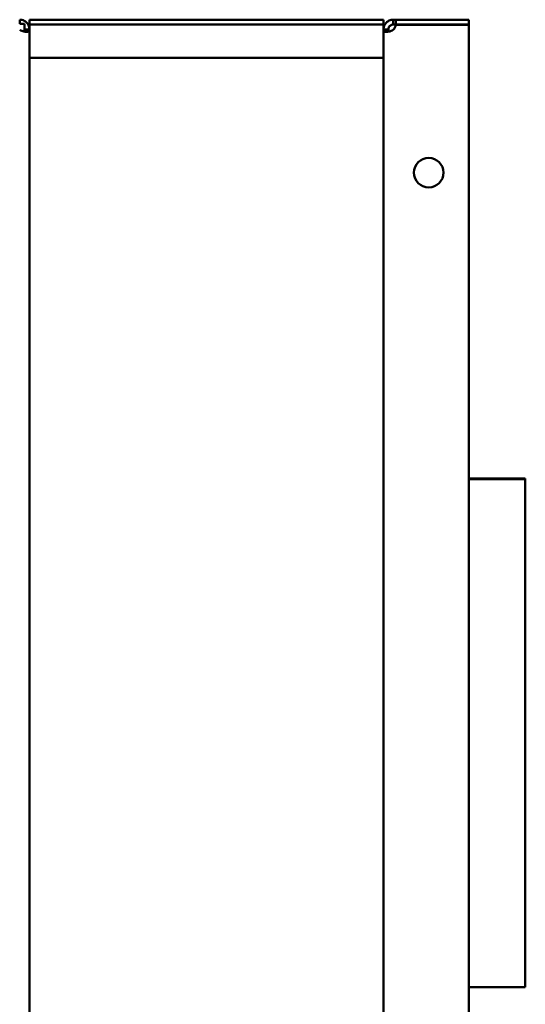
# Model space of a CAD drawing. Header units: millimetres. Extents: x 1115 to 1510, y 677 to 1180.
# Tile 6 of 6: x 1353 to 1510, y 874 to 1180. Entities that reach past the tile are written whole.
import ezdxf

# ---------------------------------------------------------------- set-up
doc = ezdxf.new("R2010")
doc.units = ezdxf.units.MM
doc.header["$LTSCALE"] = 6.25
doc.layers.add('Widoczne (ISO)', color=7, linetype='Continuous', lineweight=50)

msp = doc.modelspace()

# ---------------------------------------------------------------- linework, layer by layer
at = {"layer": 'Widoczne (ISO)'}
for p, q in [((1353.25, 1179.62), (1353.25, 1178.75)), ((1353.25, 1178.75), (1353.25, 1178.32)), ((1356.25, 1179.62), (1356.25, 1178.12)), ((1466.25, 1179.62), (1356.25, 1179.62)), ((1356.25, 1176.62), (1356.25, 1178.12)), ((1466.25, 1178.12), (1356.25, 1178.12)), ((1466.25, 1178.12), (1466.25, 1179.62)), ((1466.25, 1176.62), (1466.25, 1178.12)), ((1469.25, 1179.62), (1470.04, 1179.62)), ((1469.25, 1178.75), (1469.25, 1179.62)), ((1469.25, 1178.12), (1469.25, 1178.75)), ((1470.04, 1178.12), (1469.25, 1178.12)), ((1470.04, 1179.62), (1470.04, 1178.12)), ((1492.75, 1179.62), (1470.04, 1179.62)), ((1470.04, 1178.12), (1492.75, 1178.12)), ((1492.75, 1178.02), (1470.04, 1178.02)), ((1492.75, 1178.12), (1492.75, 1179.62)), ((1492.75, 1178.02), (1492.75, 678.22)), ((1354.75, 1176.62), (1355.37, 1176.62)), ((1354.75, 1176.49), (1354.75, 1176.62)), ((1355.37, 1176.49), (1354.75, 1176.49)), ((1355.37, 1176.62), (1356.25, 1176.62)), ((1356.25, 1176.49), (1355.37, 1176.49)), ((1356.25, 1176.62), (1356.25, 1176.49)), ((1356.25, 1176.49), (1356.25, 679.76)), ((1466.25, 1176.49), (1466.25, 1176.62)), ((1466.25, 1176.62), (1467.13, 1176.62)), ((1466.25, 679.76), (1466.25, 1176.49)), ((1467.13, 1176.49), (1466.25, 1176.49)), ((1467.13, 1176.62), (1467.75, 1176.62)), ((1467.75, 1176.49), (1467.13, 1176.49)), ((1467.75, 1176.62), (1467.75, 1176.49)), ((1356.25, 1167.78), (1466.25, 1167.78)), ((1492.75, 1037.13), (1510.25, 1037.13)), ((1492.75, 1037.03), (1510.25, 1037.03)), ((1510.25, 1036.98), (1492.75, 1036.98)), ((1510.25, 1037.13), (1510.25, 1037.03)), ((1510.25, 1037.03), (1510.25, 1036.98)), ((1510.25, 1036.98), (1510.25, 879.13)), ((1492.75, 879.13), (1510.25, 879.13))]:
    msp.add_line(p, q, dxfattribs=at)
msp.add_circle((1480.25, 1132.12), 4.6, dxfattribs=at)
msp.add_arc((1467.55, 1178.32), 2.5, 312.7331, 353.1896, dxfattribs=at)
for points, knots in [([(1353.25, 1179.62), (1353.42, 1179.62), (1353.66, 1179.61), (1354.19, 1179.49), (1354.42, 1179.4), (1354.93, 1179.13), (1355.2, 1178.93), (1355.66, 1178.45), (1355.84, 1178.17), (1356.07, 1177.67), (1356.14, 1177.46), (1356.23, 1177.03), (1356.25, 1176.83), (1356.25, 1176.62)], [-0.519596, -0.519596, -0.519596, -0.519596, -0.422419, -0.422419, -0.3440019, -0.3440019, -0.2435758, -0.2435758, -0.1431007, -0.1431007, -0.0728206, -0.0728206, 0, 0, 0, 0]), ([(1353.25, 1178.32), (1353.39, 1178.32), (1353.51, 1178.32), (1353.71, 1178.32), (1353.83, 1178.32), (1354.21, 1178.32), (1354.46, 1178.32), (1354.75, 1178.32)], [-0.1726092, -0.1726092, -0.1726092, -0.1726092, -0.1372822, -0.1372822, -0.0862569, -0.0862569, -0.000001, -0.000001, -0.000001, -0.000001]), ([(1354.75, 1178.32), (1354.75, 1177.97), (1354.75, 1177.69), (1354.75, 1177.26), (1354.75, 1177.12), (1354.75, 1176.89), (1354.75, 1176.77), (1354.75, 1176.62)], [-0.2689086, -0.2689086, -0.2689086, -0.2689086, -0.1520439, -0.1520439, -0.0695342, -0.0695342, 0, 0, 0, 0]), ([(1466.25, 1176.62), (1466.25, 1176.8), (1466.26, 1177.03), (1466.39, 1177.56), (1466.48, 1177.79), (1466.75, 1178.31), (1466.95, 1178.58), (1467.43, 1179.03), (1467.7, 1179.22), (1468.2, 1179.45), (1468.42, 1179.51), (1468.84, 1179.61), (1469.05, 1179.62), (1469.25, 1179.62)], [0, 0, 0, 0, 0.0618346, 0.0618346, 0.1117322, 0.1117322, 0.1756342, 0.1756342, 0.2395675, 0.2395675, 0.2842873, 0.2842873, 0.3306237, 0.3306237, 0.3306237, 0.3306237]), ([(1469.25, 1178.12), (1469.21, 1178.12), (1469.17, 1178.12), (1469.08, 1178.12), (1469.03, 1178.11), (1468.92, 1178.09), (1468.83, 1178.07), (1468.67, 1178.01), (1468.61, 1177.98), (1468.45, 1177.9), (1468.34, 1177.83), (1468.16, 1177.66), (1468.08, 1177.57), (1467.94, 1177.36), (1467.88, 1177.25), (1467.83, 1177.1), (1467.81, 1177.06), (1467.78, 1176.95), (1467.77, 1176.88), (1467.76, 1176.78), (1467.75, 1176.75), (1467.75, 1176.69), (1467.75, 1176.66), (1467.75, 1176.62)], [-0.299104, -0.299104, -0.299104, -0.299104, -0.2724841, -0.2724841, -0.2470782, -0.2470782, -0.2084788, -0.2084788, -0.1872978, -0.1872978, -0.1494604, -0.1494604, -0.1122022, -0.1122022, -0.072023, -0.072023, -0.0555961, -0.0555961, -0.0293449, -0.0293449, -0.0149326, -0.0149326, 0, 0, 0, 0]), ([(1356.25, 1176.49), (1356.25, 1176.37), (1356.24, 1176.24), (1356.11, 1176.03), (1356.02, 1175.96), (1355.75, 1175.84), (1355.55, 1175.82), (1355.07, 1175.83), (1354.8, 1175.87), (1354.3, 1175.99), (1354.08, 1176.06), (1353.66, 1176.24), (1353.45, 1176.35), (1353.25, 1176.49)], [0, 0, 0, 0, 0.0618346, 0.0618346, 0.1117322, 0.1117322, 0.1756342, 0.1756342, 0.2395675, 0.2395675, 0.2842873, 0.2842873, 0.3306237, 0.3306237, 0.3306237, 0.3306237]), ([(1354.75, 1176.49), (1354.75, 1176.3), (1354.75, 1176.2), (1354.75, 1176.03), (1354.75, 1175.96), (1354.75, 1175.9), (1354.75, 1175.89), (1354.75, 1175.89)], [0, 0, 0, 0, 0.0682778, 0.0682778, 0.1617364, 0.1617364, 0.1815112, 0.1815112, 0.1815112, 0.1815112]), ([(1469.25, 1176.49), (1469.08, 1176.37), (1468.84, 1176.24), (1468.31, 1176.03), (1468.08, 1175.96), (1467.57, 1175.84), (1467.3, 1175.82), (1466.84, 1175.83), (1466.66, 1175.87), (1466.43, 1175.99), (1466.36, 1176.06), (1466.27, 1176.24), (1466.25, 1176.35), (1466.25, 1176.49)], [-0.519596, -0.519596, -0.519596, -0.519596, -0.422419, -0.422419, -0.3440019, -0.3440019, -0.2435758, -0.2435758, -0.1431007, -0.1431007, -0.0728206, -0.0728206, 0, 0, 0, 0]), ([(1467.75, 1176.49), (1467.75, 1176.43), (1467.75, 1176.38), (1467.76, 1176.28), (1467.76, 1176.24), (1467.79, 1176.13), (1467.81, 1176.06), (1467.86, 1175.97), (1467.88, 1175.94), (1467.91, 1175.92)], [0, 0, 0, 0, 0.02006472, 0.02006472, 0.03921439, 0.03921439, 0.06830871, 0.06830871, 0.08159063, 0.08159063, 0.08159063, 0.08159063])]:
    msp.add_open_spline(points, degree=3, knots=knots, dxfattribs=at)

doc.saveas('drawing.dxf')
